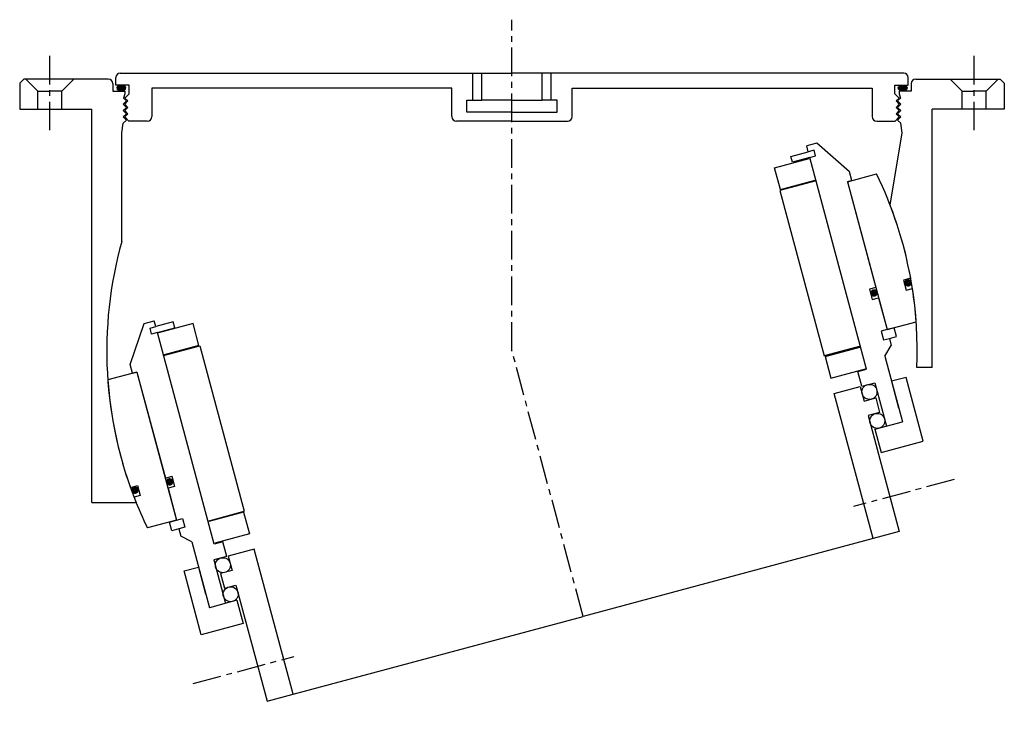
# Model space of a CAD drawing. Header units: millimetres. Extents: x -164 to 164, y -32 to 202.
import ezdxf

# ---------------------------------------------------------------- set-up
doc = ezdxf.new("R2010")
doc.units = ezdxf.units.MM
doc.header["$LTSCALE"] = 0.3
doc.header["$MEASUREMENT"] = 0
doc.linetypes.add('CENTER', pattern=[50.8, 31.75, -6.35, 6.35, -6.35])
doc.layers.get('0').update_dxf_attribs({"linetype": 'CONTINUOUS'})
doc.layers.add('Center', color=1, linetype='CENTER')

# ---------------------------------------------------------------- blocks, each defined once
blk = doc.blocks.new('4s200-bearing')
for p, q in [((-124, 28.5), (-116, 40.5)), ((-116, 40.5), (-112.5, 40.5)), ((-112.5, 38.5), (-112.5, 40.5)), ((116, 40.5), (112.5, 40.5)), ((112.5, 38.5), (112.5, 40.5)), ((124, 28.5), (116, 40.5)), ((-114.5, 38.5), (-112.5, 38.5)), ((-114.5, 36.5), (-114.5, 38.5)), ((-112.5, 36.5), (-114.5, 36.5)), ((-106.5, 38.5), (-112.5, 38.5)), ((-112.5, -36.5), (-112.5, 36.5)), ((-112.5, 36.5), (-106.5, 36.5)), ((-100.25, 36.25), (-112.25, 36.25)), ((-106.5, 36.5), (-106.5, 38.5)), ((-100.25, 28.75), (-100.25, 36.25)), ((100.25, 28.75), (100.25, 36.25)), ((100.25, 36.25), (112.25, 36.25)), ((106.5, 38.5), (112.5, 38.5)), ((106.5, 36.5), (106.5, 38.5)), ((112.5, 36.5), (106.5, 36.5)), ((114.5, 38.5), (112.5, 38.5)), ((112.5, -36.5), (112.5, 36.5)), ((112.5, 36.5), (114.5, 36.5)), ((114.5, 36.5), (114.5, 38.5)), ((-124, 25.5), (-124, 28.5)), ((-112.5, 28.5), (-100, 28.5)), ((-100.25, 28.75), (-112.25, 28.75)), ((-100, 28.5), (-100, -28.5)), ((100, 28.5), (100, -28.5)), ((112.5, 28.5), (100, 28.5)), ((100.25, 28.75), (112.25, 28.75)), ((124, 25.5), (124, 28.5)), ((-122.5, 25.5), (-132.57, 25.5)), ((-124, 25.5), (-122.5, 25.5)), ((-122.5, 25.5), (-122.5, -25.5)), ((-122.5, 25.5), (-122.5, -11)), ((122.5, 25.5), (132.57, 25.5)), ((122.5, 25.5), (122.5, -11)), ((122.5, 25.5), (122.5, -25.5)), ((124, 25.5), (122.5, 25.5)), ((-134.55, -11), (-132.1, -11)), ((-132.1, -11), (-132.1, -14.5)), ((-122.5, -11), (-120.3, -11)), ((-120.3, -11), (-120.3, -14.5)), ((120.3, -11), (120.3, -14.5)), ((122.5, -11), (120.3, -11)), ((132.1, -11), (132.1, -14.5)), ((134.55, -11), (132.1, -11)), ((-132.1, -14.5), (-134.22, -14.5)), ((-120.3, -14.5), (-122.5, -14.5)), ((-122.5, -14.5), (-122.5, -25.5)), ((120.3, -14.5), (122.5, -14.5)), ((122.5, -14.5), (122.5, -25.5)), ((132.1, -14.5), (134.22, -14.5)), ((-122.5, -25.5), (-132.57, -25.5)), ((-125, -25.5), (-122.5, -25.5)), ((-125, -28.5), (-125, -25.5)), ((-122.5, -25.5), (-120.5, -25.5)), ((-120.5, -25.5), (-120.5, -28.5)), ((122.5, -25.5), (120.5, -25.5)), ((120.5, -25.5), (120.5, -28.5)), ((122.5, -25.5), (132.57, -25.5)), ((125, -25.5), (122.5, -25.5)), ((125, -28.5), (125, -25.5)), ((-122.5, -28.5), (-125, -28.5)), ((-122.5, -28.5), (-122.5, -31)), ((-120.5, -28.5), (-122.5, -28.5)), ((-112.5, -28.5), (-100, -28.5)), ((-100.25, -28.75), (-112.25, -28.75)), ((-100.25, -28.75), (-100.25, -36.25)), ((112.5, -28.5), (100, -28.5)), ((100.25, -28.75), (100.25, -36.25)), ((100.25, -28.75), (112.25, -28.75)), ((120.5, -28.5), (122.5, -28.5)), ((122.5, -28.5), (122.5, -31)), ((122.5, -28.5), (125, -28.5)), ((-119.5, -33.83), (-122.5, -31)), ((119.5, -33.83), (122.5, -31)), ((-119.5, -33.83), (-119.5, -56.5)), ((119.5, -33.83), (119.5, -56.5)), ((-109.5, -36.5), (-112.5, -36.5)), ((-100.25, -36.25), (-112.25, -36.25)), ((-109.5, -41.5), (-109.5, -36.5)), ((100.25, -36.25), (112.25, -36.25)), ((109.5, -36.5), (112.5, -36.5)), ((109.5, -41.5), (109.5, -36.5)), ((-124.5, -42.5), (-119.5, -42.5)), ((-124.5, -64.5), (-124.5, -42.5)), ((-119.5, -42.5), (-119.5, -51.67)), ((-109.5, -41.5), (-114, -41.5)), ((-114, -41.5), (-114, -56.5)), ((-100, -41.5), (-109, -41.5)), ((-109, -41.5), (-109, -46.5)), ((-100, -91.5), (-100, -41.5)), ((100, -91.5), (100, -41.5)), ((100, -41.5), (109, -41.5)), ((109, -41.5), (109, -46.5)), ((109.5, -41.5), (114, -41.5)), ((114, -41.5), (114, -56.5)), ((124.5, -42.5), (119.5, -42.5)), ((119.5, -42.5), (119.5, -51.67)), ((124.5, -64.5), (124.5, -42.5)), ((-109, -46.5), (-113, -46.5)), ((-113, -46.5), (-113, -51.5)), ((109, -46.5), (113, -46.5)), ((113, -46.5), (113, -51.5)), ((-113, -51.5), (-109, -51.5)), ((-109, -51.5), (-109, -91.5)), ((109, -51.5), (109, -91.5)), ((113, -51.5), (109, -51.5)), ((-110, -56.5), (-119.5, -56.5)), ((-110, -56.5), (-110, -64.5)), ((110, -56.5), (119.5, -56.5)), ((110, -56.5), (110, -64.5)), ((-110, -64.5), (-124.5, -64.5)), ((110, -64.5), (124.5, -64.5)), ((-109, -91.5), (-100, -91.5)), ((-100, -91.5), (0, -91.5)), ((100, -91.5), (0, -91.5)), ((109, -91.5), (100, -91.5))]:
    blk.add_line(p, q)
at = {"const_width": 1.2}
for points in [[(-133.97, -12.27, 1), (-132.67, -12.27, 1)], [(-122.13, -12.6, 1), (-120.83, -12.6, 1)], [(122.13, -12.6, -1), (120.83, -12.6, -1)], [(133.97, -12.27, -1), (132.67, -12.27, -1)]]:
    blk.add_lwpolyline(points, format="xyb", close=True, dxfattribs=at)
for centre in [(-111.5, -44), (111.5, -44), (-111.5, -54), (111.5, -54)]:
    blk.add_circle(centre, 2.5)
for start, end in [(169.1121, 184.6737), (355.3263, 10.8879), (186.1659, 190.8879), (349.1121, 353.8341)]:
    blk.add_arc((0, 0), 135, start, end)
at = {"layer": 'Center'}
for p, q in [((0, -91.5), (0, 0)), ((-131.21, -79.5), (-96.47, -79.5)), ((131.21, -79.5), (96.47, -79.5))]:
    blk.add_line(p, q, dxfattribs=at)
blk = doc.blocks.new('4S200Z-20-outerhouse')
h = blk.add_hatch(color=256)
edge = h.paths.add_edge_path()
edge.add_ellipse((-130.16, 87.54), major_axis=(1.5, 0), ratio=0.647319, start_angle=-259.6975, end_angle=79.6975)
edge.add_line((-129.89, 88.5), (-130.43, 88.5))
h = blk.add_hatch(color=256)
edge = h.paths.add_edge_path()
edge.add_ellipse((130.16, 87.54), major_axis=(-1.5, 0), ratio=0.647319, start_angle=280.3025, end_angle=619.6975, ccw=False)
edge.add_line((129.89, 88.5), (130.43, 88.5))
for p, q in [((-130.5, 92.5), (0, 92.5)), ((-13, 83.5), (-13, 92.5)), ((-10, 83.5), (-10, 92.5)), ((130.5, 92.5), (0, 92.5)), ((10, 83.5), (10, 92.5)), ((13, 83.5), (13, 92.5)), ((-162.6, 90.5), (-164, 89.1)), ((-164, 89.1), (-164, 80.5)), ((-134.5, 90.5), (-162.6, 90.5)), ((-162, 90.5), (-158, 86.5)), ((-146, 90.5), (-150, 86.5)), ((-133, 89), (-133, 86.5)), ((-132, 88.5), (-132, 91)), ((132, 88.5), (132, 91)), ((133, 89), (133, 86.5)), ((134.5, 90.5), (162.6, 90.5)), ((146, 90.5), (150, 86.5)), ((162, 90.5), (158, 86.5)), ((162.6, 90.5), (164, 89.1)), ((164, 89.1), (164, 80.5)), ((-158, 80.5), (-158, 86.5)), ((-158, 86.5), (-154, 86.5)), ((-150, 86.5), (-154, 86.5)), ((-150, 80.5), (-150, 86.5)), ((-133, 86.5), (-129, 86.5)), ((-127.5, 88.5), (-132, 88.5)), ((-129, 85.6), (-129.42, 84.18)), ((-129, 86.5), (-129, 85.6)), ((-127.5, 85.6), (-128.92, 84.18)), ((-127.5, 85.6), (-127.5, 88.5)), ((-20, 87.5), (-120, 87.5)), ((-120, 87.5), (-120, 78)), ((-20, 78), (-20, 87.5)), ((20, 87.5), (120, 87.5)), ((20, 78), (20, 87.5)), ((120, 87.5), (120, 78)), ((127.5, 88.5), (132, 88.5)), ((127.5, 85.6), (127.5, 88.5)), ((127.5, 85.6), (128.92, 84.18)), ((133, 86.5), (129, 86.5)), ((129, 86.5), (129, 85.6)), ((129, 85.6), (129.42, 84.18)), ((150, 86.5), (154, 86.5)), ((150, 80.5), (150, 86.5)), ((158, 86.5), (154, 86.5)), ((158, 80.5), (158, 86.5)), ((-129.5, 82.14), (-128.44, 83.2)), ((-128.44, 81.08), (-129.5, 82.14)), ((-128.44, 83.2), (-129.42, 84.18)), ((-129, 82.14), (-127.94, 83.2)), ((-127.94, 81.08), (-129, 82.14)), ((-127.94, 83.2), (-128.92, 84.18)), ((-15, 83.5), (-10, 83.5)), ((-15, 79.5), (-15, 83.5)), ((0, 83.5), (-10, 83.5)), ((0, 83.5), (10, 83.5)), ((15, 83.5), (10, 83.5)), ((15, 79.5), (15, 83.5)), ((127.94, 83.2), (128.92, 84.18)), ((129, 82.14), (127.94, 83.2)), ((127.94, 81.08), (129, 82.14)), ((128.44, 83.2), (129.42, 84.18)), ((129.5, 82.14), (128.44, 83.2)), ((128.44, 81.08), (129.5, 82.14)), ((-164, 80.5), (-140, 80.5)), ((-140, -50.5), (-140, 80.5)), ((-129.5, 80.02), (-128.44, 81.08)), ((-128.44, 78.96), (-129.5, 80.02)), ((-129.5, 77.9), (-128.44, 78.96)), ((-129, 80.02), (-127.94, 81.08)), ((-127.94, 78.96), (-129, 80.02)), ((-129, 77.9), (-127.94, 78.96)), ((0, 79.5), (-15, 79.5)), ((0, 79.5), (15, 79.5)), ((129, 80.02), (127.94, 81.08)), ((127.94, 78.96), (129, 80.02)), ((129, 77.9), (127.94, 78.96)), ((129.5, 80.02), (128.44, 81.08)), ((128.44, 78.96), (129.5, 80.02)), ((129.5, 77.9), (128.44, 78.96)), ((140, -5.5), (140, 80.5)), ((164, 80.5), (140, 80.5)), ((-130, 72.59), (-129.5, 75.78)), ((-128.44, 76.84), (-129.5, 77.9)), ((-129.5, 75.78), (-128.44, 76.84)), ((-127.6, 76.5), (-129, 77.9)), ((-121.5, 76.5), (-127.6, 76.5)), ((0, 76.5), (-18.5, 76.5)), ((0, 76.5), (18.5, 76.5)), ((121.5, 76.5), (127.6, 76.5)), ((127.6, 76.5), (129, 77.9)), ((128.44, 76.84), (129.5, 77.9)), ((129.5, 75.78), (128.44, 76.84)), ((130, 72.59), (129.5, 75.78)), ((-130, 36.4), (-130, 72.59)), ((126, 48.47), (130, 72.59)), ((140, -5.5), (134.89, -5.5)), ((-140, -50.5), (-125.2, -50.5))]:
    blk.add_line(p, q)
for centre, radius, start, end in [((-130.5, 91), 1.5, 90, 180), ((130.5, 91), 1.5, 0, 90), ((-134.5, 89), 1.5, 0, 90), ((134.5, 89), 1.5, 90, 180), ((-121.5, 78), 1.5, 270, 0), ((-18.5, 78), 1.5, 180, 270), ((18.5, 78), 1.5, 270, 0), ((121.5, 78), 1.5, 180, 270), ((0, 0), 135, 357.6651, 21.0395), ((0, 0), 135, 164.3575, 201.9671)]:
    blk.add_arc(centre, radius, start, end)
at = {"extrusion": (0, 0, -1)}
blk.add_ellipse((-130.16, 87.54), major_axis=(1.5, 0), ratio=0.647319, dxfattribs=at)
blk.add_ellipse((130.16, 87.54), major_axis=(-1.5, 0), ratio=0.647319)
at = {"layer": 'Center'}
for p, q in [((0, 0), (0, 110.26)), ((-154, 73.44), (-154, 100.08)), ((154, 73.44), (154, 100.08))]:
    blk.add_line(p, q, dxfattribs=at)

msp = doc.modelspace()

# ---------------------------------------------------------------- block references
msp.add_blockref('4S200Z-20-outerhouse', (0, 91.5))
at = {"rotation": 15}
msp.add_blockref('4s200-bearing', (0, 91.5), dxfattribs=at)

doc.saveas('drawing.dxf')
